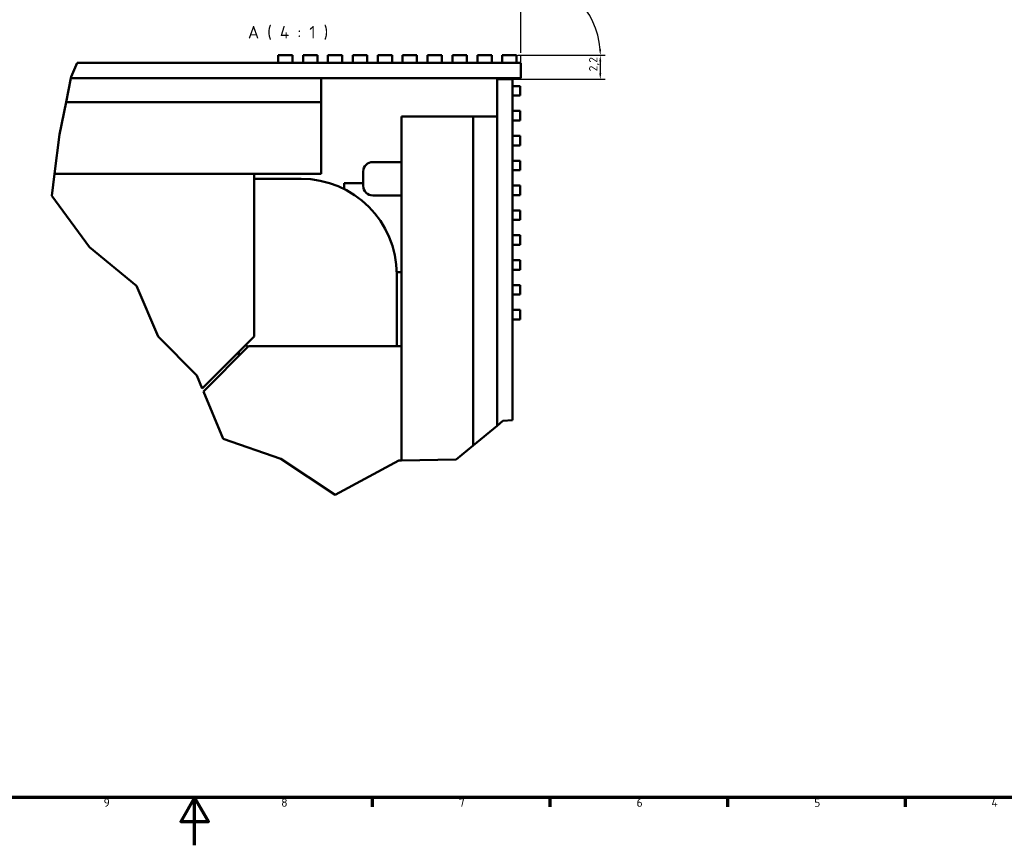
# Model space of a CAD drawing. Header units: millimetres. Extents: x 0 to 4686, y -120 to 1682.
# Tile 153 of 256: x 1043 to 1866, y 0 to 690. Entities that reach past the tile are written whole.
import ezdxf

# ---------------------------------------------------------------- set-up
doc = ezdxf.new("R2010")
doc.units = ezdxf.units.MM
doc.header["$LTSCALE"] = 2
doc.layers.get('0').update_dxf_attribs({"lineweight": 25})
for name, color, linetype, lineweight in [('Bemaßung (ISO)', 7, 'Continuous', 25), ('Bruchlinie (ISO)', 7, 'Continuous', 50), ('Rahmen (ISO)', 7, 'Continuous', 70), ('Sichtbar (ISO)', 7, 'Continuous', 50), ('Symbol (ISO)', 7, 'Continuous', 25)]:
    doc.layers.add(name, color=color, linetype=linetype, lineweight=lineweight)
doc.styles.add('Bezeichnungstext (DIN)', font='isocpeur.ttf')
doc.styles.add('Notiztext (DIN)', font='isocpeur.ttf')
doc.dimstyles.new('Standard (DIN)', dxfattribs={"dimscale": 2, "dimtxt": 3.5, "dimasz": 2.5, "dimexe": 2, "dimexo": 0.5, "dimgap": 0.5, "dimtad": 1, "dimrnd": 1e-08, "dimtxsty": 'Notiztext (DIN)', "dimcen": 0.09, "dimdle": 10, "dimclrd": 256, "dimclre": 256, "dimclrt": 256, "dimadec": 0, "dimazin": 0, "dimtfac": 1, "dimtmove": 0, "dimatfit": 3, "dimfxl": 1, "dimtolj": 1, "dimtzin": 0, "dimlwd": -1, "dimlwe": -1, "dimarcsym": 0})

# ---------------------------------------------------------------- blocks, each defined once
blk = doc.blocks.new('Ränder Vorgaberahmen')
at = {"layer": 'Rahmen (ISO)'}
for p, q in [((668.81, 20), (668.81, 16.1)), ((743.12, 20), (743.12, 16.1)), ((817.44, 20), (817.44, 16.1)), ((891.75, 20), (891.75, 16.1))]:
    blk.add_line(p, q, dxfattribs=at)
at = {"layer": 'Rahmen (ISO)', "flags": 128}
for points in [[(20, 20), (20, 821), (1169, 821), (1169, 20), (20, 20)], [(594.5, 0), (594.5, 20), (588.73, 10), (600.27, 10), (594.5, 20)]]:
    blk.add_lwpolyline(points, dxfattribs=at)
at = {"layer": 'Rahmen (ISO)', "char_height": 3.5, "attachment_point": 7, "style": 'Notiztext (DIN)'}
for s, insert in [('9', (556.42, 16.1)), ('8', (630.73, 16.1)), ('7', (705.04, 16.1)), ('6', (779.36, 16.1)), ('5', (853.67, 16.1)), ('4', (927.81, 16.1))]:
    blk.add_mtext(s, dxfattribs=dict(at, insert=insert))
blk = doc.blocks.new('*D33')
at = {"layer": 'Bemaßung (ISO)', "transparency": 16777216}
for p, q in [((1459.35, 660.49), (1532.37, 660.49)), ((1528.37, 655.49), (1528.37, 645.48)), ((1455.83, 640.48), (1532.37, 640.48))]:
    blk.add_line(p, q, dxfattribs=at)
for points in [[(1527.54, 655.49), (1529.2, 655.49), (1528.37, 660.49)], [(1527.54, 645.48), (1529.2, 645.48), (1528.37, 640.48)]]:
    blk.add_solid(points, dxfattribs=at)
at = {"layer": 'Defpoints', "color": 0, "transparency": 16777216}
for p in [(1458.35, 660.49), (1454.83, 640.48), (1528.37, 640.48)]:
    blk.add_point(p, dxfattribs=at)
at = {"layer": 'Bemaßung (ISO)', "transparency": 16777216, "insert": (1518.97, 642.61), "char_height": 7, "attachment_point": 1, "rotation": 90, "style": 'Notiztext (DIN)'}
blk.add_mtext('\\A1; \\fISOCPEUR|b0|i0;{\\H7.0000;2,2}', dxfattribs=at)
blk = doc.blocks.new('*D34')
at = {"layer": 'Bemaßung (ISO)', "transparency": 16777216}
for p, q in [((1462.03, 662.49), (1462.03, 730.86)), ((1464.03, 660.49), (1532.41, 660.49))]:
    blk.add_line(p, q, dxfattribs=at)
blk.add_arc((1462.03, 660.49), 66.38, 4.31695, 85.68305, dxfattribs=at)
for points in [[(1466.99, 725.84), (1467.06, 727.51), (1462.03, 726.86)], [(1529.05, 665.51), (1527.39, 665.45), (1528.41, 660.49)]]:
    blk.add_solid(points, dxfattribs=at)
at = {"layer": 'Defpoints', "color": 0, "transparency": 16777216}
for p in [(1519.51, 693.68), (1462.03, 661.49), (1462.03, 660.49), (1463.03, 660.49)]:
    blk.add_point(p, dxfattribs=at)
at = {"layer": 'Bemaßung (ISO)', "transparency": 16777216, "insert": (1510.17, 717.53), "char_height": 7, "attachment_point": 1, "rotation": 315, "style": 'Notiztext (DIN)'}
blk.add_mtext('\\A1;90°', dxfattribs=at)

msp = doc.modelspace()

# ---------------------------------------------------------------- linework, layer by layer
at = {"layer": 'Bemaßung (ISO)'}
for p in [(1459.3491, 660.4869), (1462.0291, 655.0869)]:
    msp.add_line(p, (1462.0291, 660.4869), dxfattribs=at)
at = {"layer": 'Bruchlinie (ISO)'}
for p, q in [((1085.8147, 642.6102), (1090.7322, 654.0869)), ((1085.5426, 641.2869), (1085.8147, 642.6102)), ((1081.4295, 621.2869), (1085.5426, 641.2869)), ((1075.8802, 594.3038), (1081.4295, 621.2869)), ((1071.7075, 561.2869), (1075.8802, 594.3038)), ((1069.4096, 543.1046), (1071.7073, 561.2854)), ((1101.0712, 500.1436), (1069.4096, 543.1046)), ((1140.3506, 467.6195), (1101.0712, 500.1436)), ((1158.5776, 425.4797), (1140.3506, 467.6195)), ((1190.7371, 392.8531), (1158.5776, 425.4797)), ((1195.343, 381.7989), (1190.7371, 392.8531)), ((1212.8402, 339.8066), (1196.2842, 379.5401)), ((1446.9229, 354.8646), (1442.033, 350.8362)), ((1454.833, 355.3562), (1446.9229, 354.8646)), ((1442.033, 350.8362), (1422.033, 334.3598)), ((1261.1055, 323.2138), (1212.8402, 339.8066)), ((1422.033, 334.3598), (1407.6925, 322.5458)), ((1306.66, 293.0782), (1261.1055, 323.2138)), ((1359.7742, 321.7049), (1306.66, 293.0782)), ((1362.0327, 321.7446), (1359.7742, 321.7049)), ((1407.6925, 322.5458), (1362.033, 321.7446))]:
    msp.add_line(p, q, dxfattribs=at)
at = {"layer": 'Sichtbar (ISO)'}
for p, q in [((1258.8611, 660.4869), (1258.8611, 654.0869)), ((1270.8611, 660.4869), (1258.8611, 660.4869)), ((1270.8611, 660.4869), (1270.8611, 654.0869)), ((1279.6931, 660.4869), (1279.6931, 654.0869)), ((1291.6931, 660.4869), (1279.6931, 660.4869)), ((1291.6931, 660.4869), (1291.6931, 654.0869)), ((1300.5251, 660.4869), (1300.5251, 654.0869)), ((1312.5251, 660.4869), (1300.5251, 660.4869)), ((1312.5251, 660.4869), (1312.5251, 654.0869)), ((1321.3571, 660.4869), (1321.3571, 654.0869)), ((1333.3571, 660.4869), (1321.3571, 660.4869)), ((1333.3571, 660.4869), (1333.3571, 654.0869)), ((1342.1891, 660.4869), (1342.1891, 654.0869)), ((1354.1891, 660.4869), (1342.1891, 660.4869)), ((1354.1891, 660.4869), (1354.1891, 654.0869)), ((1363.0211, 660.4869), (1363.0211, 654.0869)), ((1375.0211, 660.4869), (1363.0211, 660.4869)), ((1375.0211, 660.4869), (1375.0211, 654.0869)), ((1383.8531, 660.4869), (1383.8531, 654.0869)), ((1395.8531, 660.4869), (1383.8531, 660.4869)), ((1395.8531, 660.4869), (1395.8531, 654.0869)), ((1404.6851, 660.4869), (1404.6851, 654.0869)), ((1416.6851, 660.4869), (1404.6851, 660.4869)), ((1416.6851, 660.4869), (1416.6851, 654.0869)), ((1425.5171, 660.4869), (1425.5171, 654.0869)), ((1437.5171, 660.4869), (1425.5171, 660.4869)), ((1437.5171, 660.4869), (1437.5171, 654.0869)), ((1446.3491, 660.4869), (1446.3491, 654.0869)), ((1458.3491, 660.4869), (1446.3491, 660.4869)), ((1458.3491, 660.4869), (1458.3491, 654.0869)), ((1462.0291, 654.0869), (1090.7322, 654.0869)), ((1462.0291, 654.0869), (1462.0291, 641.2869)), ((1294.8291, 641.2869), (1085.5426, 641.2869)), ((1462.0291, 641.2869), (1085.5426, 641.2869)), ((1294.8291, 621.2869), (1294.8291, 641.2869)), ((1442.033, 350.8362), (1442.033, 640.485)), ((1454.833, 640.485), (1442.033, 640.485)), ((1454.833, 355.3562), (1454.833, 640.485)), ((1461.233, 634.805), (1454.833, 634.805)), ((1461.233, 626.805), (1461.233, 634.805)), ((1461.233, 626.805), (1454.833, 626.805)), ((1294.8291, 621.2869), (1081.4295, 621.2869)), ((1294.8291, 561.2869), (1294.8291, 621.2869)), ((1461.233, 614.005), (1454.833, 614.005)), ((1461.233, 606.005), (1461.233, 614.005)), ((1362.033, 321.7446), (1362.033, 609.285)), ((1422.033, 609.285), (1362.033, 609.285)), ((1442.033, 609.285), (1422.033, 609.285)), ((1422.033, 334.3598), (1422.033, 609.285)), ((1442.033, 350.8362), (1442.033, 609.285)), ((1461.233, 606.005), (1454.833, 606.005)), ((1461.233, 593.205), (1454.833, 593.205)), ((1461.233, 585.205), (1461.233, 593.205)), ((1461.233, 585.205), (1454.833, 585.205)), ((1362.033, 571.285), (1338.033, 571.285)), ((1461.233, 572.405), (1454.833, 572.405)), ((1461.233, 564.405), (1461.233, 572.405)), ((1238.8291, 561.2852), (1071.7073, 561.2854)), ((1294.8291, 561.2869), (1071.7075, 561.2869)), ((1238.8291, 561.2852), (1238.8291, 425.285)), ((1330.033, 551.2847), (1330.033, 563.2853)), ((1461.233, 564.405), (1454.833, 564.405)), ((1238.8291, 557.2857), (1278.0291, 557.2857)), ((1314.033, 548.726), (1314.033, 553.525)), ((1314.033, 553.525), (1330.033, 553.525)), ((1461.233, 551.605), (1454.833, 551.605)), ((1461.233, 543.605), (1461.233, 551.605)), ((1362.033, 543.285), (1338.033, 543.285)), ((1461.233, 543.605), (1454.833, 543.605)), ((1461.233, 530.805), (1454.833, 530.805)), ((1461.233, 522.805), (1461.233, 530.805)), ((1461.233, 522.805), (1454.833, 522.805)), ((1461.233, 510.005), (1454.833, 510.005)), ((1461.233, 502.005), (1461.233, 510.005)), ((1461.233, 502.005), (1454.833, 502.005)), ((1461.233, 489.205), (1454.833, 489.205)), ((1461.233, 481.205), (1461.233, 489.205)), ((1362.033, 479.125), (1358.0079, 479.125)), ((1461.233, 481.205), (1454.833, 481.205)), ((1358.0291, 417.285), (1358.0291, 477.2857)), ((1461.233, 468.405), (1454.833, 468.405)), ((1461.233, 460.405), (1461.233, 468.405)), ((1461.233, 460.405), (1454.833, 460.405)), ((1461.233, 447.605), (1454.833, 447.605)), ((1461.233, 439.605), (1461.233, 447.605)), ((1461.233, 439.605), (1454.833, 439.605)), ((1238.8291, 425.285), (1195.343, 381.7989)), ((1196.2842, 379.5401), (1234.0291, 417.285)), ((1234.0291, 417.285), (1362.0328, 417.285)), ((1362.0327, 321.7446), (1362.0328, 417.285)), ((1226.0169, 409.2728), (1226.0169, 409.3091))]:
    msp.add_line(p, q, dxfattribs=at)
for centre, radius, start, end in [((1338.033, 563.285), 8, 90, 179.997931), ((1278.0291, 477.2857), 80, 0, 90), ((1338.033, 551.285), 8, 180.002069, 270), ((1210.0169, 409.3089), 16, 0.0005891, 10.4390341), ((1198.0291, 397.2857), 40, 28.5693407, 31.9214767)]:
    msp.add_arc(centre, radius, start, end, dxfattribs=at)

# ---------------------------------------------------------------- block references
at = {"xscale": 2, "yscale": 2, "zscale": 2}
msp.add_blockref('Ränder Vorgaberahmen', (0, 0), dxfattribs=at)

# ---------------------------------------------------------------- texts
at = {"layer": 'Symbol (ISO)', "insert": (1233.5535, 673.4869), "char_height": 10.5, "attachment_point": 7, "style": 'Bezeichnungstext (DIN)'}
msp.add_mtext('A ( 4 : 1 )', dxfattribs=at)

# ---------------------------------------------------------------- dimensions: what is measured, and where the dimension line sits
at = {"layer": 'Bemaßung (ISO)'}
dim = msp.add_angular_dim_3p(base=(1519.5134, 693.6755), center=(1462.0291, 660.4869), p1=(1463.0291, 660.4869), p2=(1462.0291, 661.4869), dimstyle='Standard (DIN)', override={"dimgap": 0.5, "dimadec": 0, "dimtol": 0, "dimlim": 0, "dimtp": 0, "dimtm": 0, "dimtdec": 2}, dxfattribs=at)
dim.commit()
dim.dimension.update_dxf_attribs({"geometry": '*D34', "text_midpoint": (1508.9648, 707.4227), "dimtype": 165})
dim = msp.add_linear_dim(base=(1528.3701, 640.485), p1=(1458.3491, 660.4869), p2=(1454.833, 640.485), angle=90, text=' \\fISOCPEUR|b0|i0;{\\H7.0000;2,2}', dimstyle='Standard (DIN)', override={"dimgap": 0.5, "dimdec": 2, "dimlfac": 0.125, "dimtol": 0, "dimlim": 0, "dimtp": 0, "dimtm": 0, "dimtdec": 2, "dimtofl": 0, "dimatfit": 1}, dxfattribs=at)
dim.commit()
dim.dimension.update_dxf_attribs({"geometry": '*D33', "text_midpoint": (1528.3701, 650.486), "dimtype": 160})

doc.saveas('drawing.dxf')
